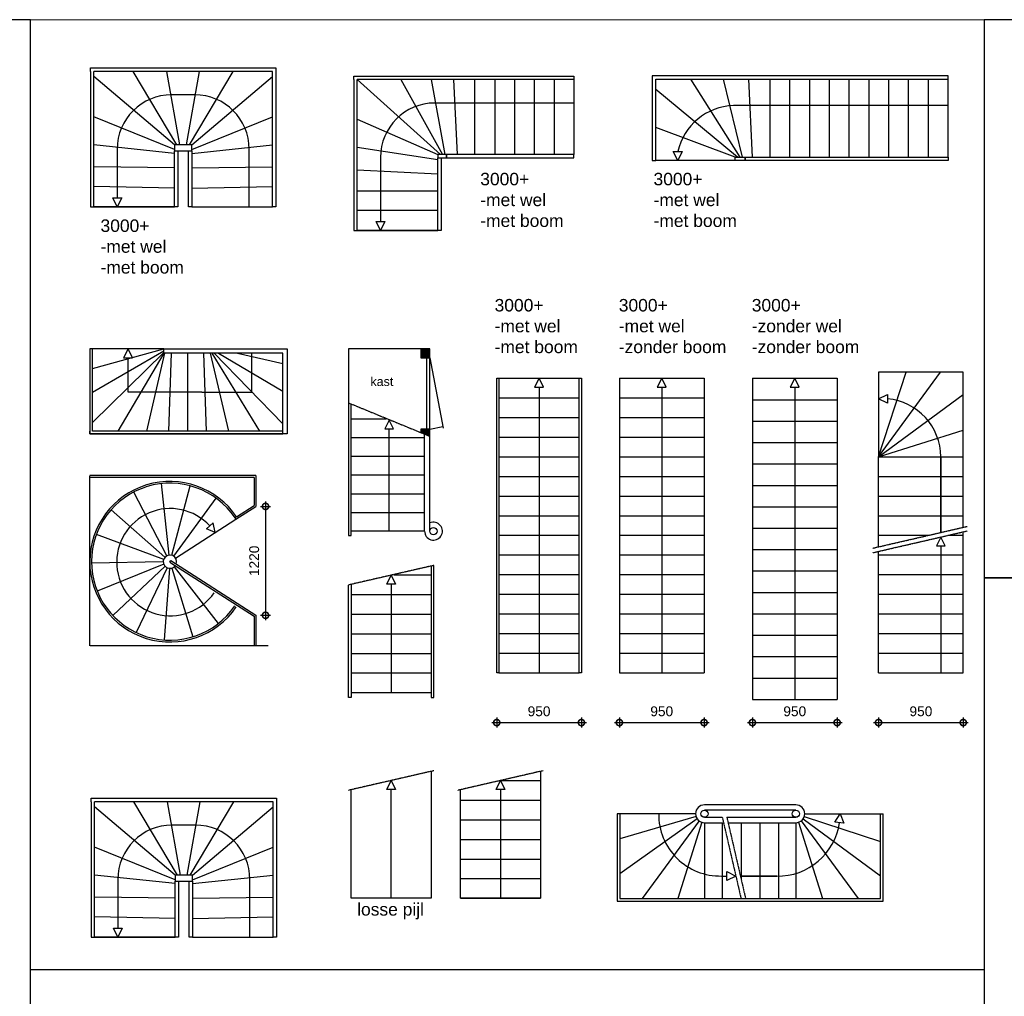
# Model space of a CAD drawing. Header units: millimetres. Extents: x 0 to 10560344, y -63228 to 177747.
# Tile 99 of 125: x 102347 to 113391, y 19347 to 30297. Entities that reach past the tile are written whole.
import ezdxf

# ---------------------------------------------------------------- set-up
doc = ezdxf.new("R2010")
doc.units = ezdxf.units.MM
doc.linetypes.add('ACAD_ISO10W100', pattern=[18, 12, -3, 0, -3])
for name, color, linetype in [('00-aanzicht algemeen', 11, 'Continuous'), ('00-aanzicht algemeen dik', 1, 'Continuous'), ('00-arcering', 11, 'Continuous'), ('21-wanden - constructief', 2, 'Continuous'), ('24-trap', 7, 'Continuous'), ('Z00-tekst', 11, 'Continuous')]:
    doc.layers.add(name, color=color, linetype=linetype)
doc.layers.add('00-hulplijnen', color=2, linetype='Continuous', plot=False)
doc.layers.add('013', color=220, linetype='Continuous', lineweight=13)
doc.styles.add('01_50', font='swiss.ttf', dxfattribs={"height": 110})
doc.styles.add('02_50', font='swiss.ttf', dxfattribs={"height": 140})
doc.dimstyles.new('2_50', dxfattribs={"dimscale": 700, "dimtxt": 100, "dimasz": 0.2, "dimexe": 0.08, "dimexo": 0.08, "dimgap": 0.1, "dimtad": 1, "dimtoh": 1, "dimdec": 0, "dimzin": 0, "dimdsep": 46, "dimtxsty": '01_50', "dimblk": 'DOTSMALL', "dimcen": 0.05, "dimdle": 0.08, "dimclrd": 256, "dimclre": 256, "dimclrt": 256, "dimadec": 0, "dimazin": 0, "dimtfac": 1, "dimtdec": 0, "dimtix": 1, "dimtmove": 2, "dimatfit": 0, "dimldrblk": 'DOTSMALL', "dimfxl": 0.08, "dimfxlon": 1, "dimtolj": 1, "dimtzin": 0, "dimlwe": -1, "dimarcsym": 0})

# ---------------------------------------------------------------- blocks, each defined once
blk = doc.blocks.new('_DotSmall')
at = {"color": 0, "linetype": 'ByBlock', "const_width": 0.5}
blk.add_lwpolyline([(-0.0625, 0, 1), (0.0625, 0, 1)], format="xyb", close=True, dxfattribs=at)
blk = doc.blocks.new('*D258')
at = {"layer": '00-hulplijnen', "linetype": 'Continuous', "lineweight": -2, "transparency": 16777216}
blk.add_line((105105, 24896), (105105, 23563), dxfattribs=at)
at = {"layer": '00-hulplijnen', "transparency": 16777216}
for p, q in [((105049, 24840), (105161, 24840)), ((105049, 23619), (105161, 23619))]:
    blk.add_line(p, q, dxfattribs=at)
at = {"layer": 'Defpoints', "color": 0, "linetype": 'Continuous', "transparency": 16777216}
for p in [(104464, 24840), (104464, 23619), (105105, 23619)]:
    blk.add_point(p, dxfattribs=at)
at = {"layer": '00-hulplijnen', "linetype": 'Continuous', "lineweight": -2, "transparency": 16777216, "xscale": 140, "yscale": 140, "zscale": 140}
for p, rotation in [((105105, 24840), 90), ((105105, 23619), 270)]:
    blk.add_blockref('_DotSmall', p, dxfattribs=dict(at, rotation=rotation))
at = {"layer": '00-hulplijnen', "linetype": 'Continuous', "transparency": 16777216, "insert": (104978, 24229), "char_height": 110, "attachment_point": 5, "rotation": 90, "style": '01_50'}
blk.add_mtext('\\A1;1220', dxfattribs=at)
blk = doc.blocks.new('rechte steektrap')
at = {"layer": '00-aanzicht algemeen'}
for points in [[(30, 3350), (30, 50), (5, 50), (5, 3350), (5, 3350)], [(5, 3350), (955, 3350)], [(955, 3350), (955, 50), (930, 50), (930, 3350)], [(480, 3250), (480, 50)], [(30, 3130), (930, 3130)], [(30, 2910), (930, 2910)], [(30, 2690), (930, 2690)], [(30, 2470), (930, 2470)], [(30, 2250), (930, 2250)], [(30, 2030), (930, 2030)], [(30, 1810), (930, 1810)], [(30, 1590), (930, 1590)], [(30, 1370), (930, 1370)], [(30, 1150), (930, 1150)], [(30, 930), (930, 930)], [(30, 710), (930, 710)], [(30, 490), (930, 490)], [(30, 270), (930, 270)], [(30, 50), (930, 50)]]:
    blk.add_lwpolyline(points, dxfattribs=at)
blk.add_lwpolyline([(480, 3350), (430, 3250), (530, 3250)], close=True, dxfattribs=at)
blk = doc.blocks.new('trap doorgesneden')
at = {"layer": '00-aanzicht algemeen', "linetype": 'Continuous'}
for points in [[(930, 1473), (930, 0), (960, 0), (960, 1480)], [(30, 1267), (30, 0), (0, 0), (0, 1260)]]:
    blk.add_lwpolyline(points, dxfattribs=at)
at = {"layer": '00-aanzicht algemeen'}
blk.add_lwpolyline([(480, 1370), (530, 1270), (430, 1270)], close=True, dxfattribs=at)
for points in [[(930, 1370), (510, 1370)], [(480, 1270), (480, 50)], [(930, 1150), (30, 1150)], [(930, 930), (30, 930)], [(930, 710), (30, 710)], [(930, 490), (30, 490)], [(930, 270), (30, 270)], [(930, 50), (30, 50)]]:
    blk.add_lwpolyline(points, dxfattribs=at)
at = {"layer": '24-trap', "linetype": 'ACAD_ISO10W100', "ltscale": 0.5}
blk.add_lwpolyline([(960, 1480), (0, 1260)], dxfattribs=at)
blk = doc.blocks.new('trap boven onder kwart')
at = {"layer": '00-aanzicht algemeen', "linetype": 'Continuous'}
for p, q in [((-980, 2105), (-980, 2985)), ((-950, 2100), (-670, 2955)), ((-922, 2087), (-284, 2955)), ((-30, 86), (-30, 2955)), ((-899, 2064), (-30, 2705)), ((-885, 2035), (-30, 2305)), ((-282, 1172), (-282, 1231)), ((-950, 886), (-699, 30)), ((-922, 899), (-308, 30)), ((-899, 922), (-30, 281)), ((-885, 951), (-30, 681)), ((-980, 881), (-980, 0))]:
    blk.add_line(p, q, dxfattribs=at)
at = {"layer": '00-aanzicht algemeen'}
for p, q in [((-282, 1383), (-282, 1791)), ((-282, 1791), (-282, 1383))]:
    blk.add_line(p, q, dxfattribs=at)
at = {"layer": '00-aanzicht algemeen', "linetype": 'Continuous'}
for points in [[(-980, 0), (0, 0), (0, 2985), (-980, 2985)], [(-980, 30), (-30, 30), (-30, 2955), (-980, 2955)], [(-940, 1231), (-940, 2005)], [(-880, 1245), (-880, 2005)], [(-880, 2005), (-30, 2005)], [(-880, 1810), (-30, 1810)], [(-880, 1600), (-30, 1600)], [(-880, 1390), (-252, 1390)], [(-880, 1180), (-30, 1180)], [(-880, 981), (-30, 981)]]:
    blk.add_lwpolyline(points, dxfattribs=at)
for points in [[(-980, 2501), (-876, 2543), (-884, 2444)], [(-282, 1331), (-232, 1231), (-332, 1231)]]:
    blk.add_lwpolyline(points, close=True, dxfattribs=at)
for centre, radius, start, end in [((-979, 1804), 698, 358.9419, 81.8396), ((-970, 1155), 688, 269.1326, 1.4194)]:
    blk.add_arc(centre, radius, start, end, dxfattribs=at)
at = {"layer": '00-aanzicht algemeen dik'}
for points in [[(-1080, 2005), (-1080, 980)], [(-940, 981), (-940, 1180)], [(-880, 981), (-880, 1193)]]:
    blk.add_lwpolyline(points, dxfattribs=at)
blk.add_lwpolyline([(-1020, 2005), (-1020, 980, 0.414214), (-1020, 980), (-1020, 980)], format="xyb", dxfattribs=at)
for centre in [(-980, 2005), (-980, 980)]:
    blk.add_circle(centre, 40, dxfattribs=at)
for centre, start, end in [((-980, 2005), 0, 180), ((-980, 980), 180, 0)]:
    blk.add_arc(centre, 100, start, end, dxfattribs=at)
at = {"layer": '24-trap', "linetype": 'ACAD_ISO10W100', "ltscale": 0.5}
for points in [[(-940, 1231), (-30, 1441)], [(-940, 1180), (-30, 1390)]]:
    blk.add_lwpolyline(points, dxfattribs=at)
blk = doc.blocks.new('trapkast')
at = {"layer": '00-arcering'}
for points in [[(815, 1995), (915, 1995), (915, 2095), (815, 2095)], [(815, 1155), (915, 1114), (915, 1195), (815, 1195)]]:
    blk.add_hatch(color=256, dxfattribs=at).paths.add_polyline_path(points)
at = {"layer": '00-aanzicht algemeen', "linetype": 'Continuous'}
blk.add_line((458, 50), (458, 1196), dxfattribs=at)
at = {"layer": '00-aanzicht algemeen'}
for points in [[(915, 1195), (915, 1995), (875, 1995), (875, 1195)], [(458, 1296), (408, 1196), (508, 1196)]]:
    blk.add_lwpolyline(points, close=True, dxfattribs=at)
for points in [[(915, 1995), (1064, 1205)], [(30, 1310), (30, 1310), (425, 1310)], [(915, 1195), (1061, 1223)], [(30, 1100), (30, 1100), (855, 1100)]]:
    blk.add_lwpolyline(points, dxfattribs=at)
at = {"layer": '00-aanzicht algemeen', "linetype": 'Continuous'}
for points in [[(0, 1489), (0, 0), (30, 0), (30, 1476)], [(30, 890), (30, 890), (855, 890)], [(30, 680), (30, 680), (855, 680)], [(30, 470), (30, 470), (855, 470)], [(30, 260), (30, 260), (855, 260)], [(855, 50), (30, 50)]]:
    blk.add_lwpolyline(points, dxfattribs=at)
at = {"layer": '00-aanzicht algemeen dik'}
for points in [[(855, 50), (855, 1139)], [(915, 50), (915, 1114)]]:
    blk.add_lwpolyline(points, dxfattribs=at)
blk.add_circle((955, 50), 40, dxfattribs=at)
blk.add_arc((955, 50), 100, 180, 113.5782, dxfattribs=at)
at = {"layer": '00-hulplijnen'}
blk.add_lwpolyline([(915, 2095), (0, 2095), (0, 1489)], dxfattribs=at)
at = {"layer": '21-wanden - constructief'}
for points in [[(815, 1995), (915, 1995), (915, 2095), (815, 2095)], [(815, 1155), (915, 1114), (915, 1195), (815, 1195)]]:
    blk.add_lwpolyline(points, close=True, dxfattribs=at)
at = {"layer": '24-trap', "linetype": 'ACAD_ISO10W100', "ltscale": 0.5}
blk.add_line((0, 1489), (915, 1114), dxfattribs=at)
at = {"layer": 'Z00-tekst', "insert": (248, 1778), "char_height": 100, "width": 3103.13, "attachment_point": 1, "style": '01_50'}
blk.add_mtext('kast', dxfattribs=at)
blk = doc.blocks.new('trap onder boven kwart strak')
at = {"layer": '00-aanzicht algemeen', "linetype": 'Continuous'}
blk.add_lwpolyline([(0, 955), (0, 0), (2165, 0), (2165, 30), (30, 30), (30, 955)], close=True, dxfattribs=at)
at = {"layer": '00-aanzicht algemeen'}
for points in [[(30, 735), (830, 955)], [(830, 955), (30, 955)], [(30, 468), (830, 930)], [(30, 130), (830, 915)], [(830, 905), (315, 30)], [(840, 905), (635, 30)], [(915, 905), (885, 30)], [(1095, 905), (1095, 905), (1095, 30)], [(1259, 468), (1820, 468), (1820, 905)], [(1275, 905), (1305, 30)], [(1350, 905), (1555, 30)], [(1370, 905), (1905, 30)], [(1395, 905), (2165, 112)], [(1446, 905), (2165, 478)], [(1657, 905), (1657, 905), (2165, 788)], [(1259, 468), (430, 468), (430, 855)], [(2165, 0), (0, 0), (0, 30)]]:
    blk.add_lwpolyline(points, dxfattribs=at)
blk.add_lwpolyline([(430, 955), (380, 855), (480, 855)], close=True, dxfattribs=at)
at = {"layer": '00-aanzicht algemeen dik'}
blk.add_lwpolyline([(2165, 0), (2165, 905), (830, 905), (830, 955), (2165, 955), (2215, 955), (2215, 0), (2165, 0)], dxfattribs=at)
blk = doc.blocks.new('spiltrap')
at = {"layer": '00-aanzicht algemeen', "ltscale": 10}
for points in [[(-35, 67), (-406, 781)], [(-8, 75), (-96, 875)], [(19, 72), (226, 850)], [(44, 61), (518, 711)], [(-56, 50), (-660, 582)], [(63, 41), (740, 476)], [(484, 434), (408, 370)], [(508, 327), (408, 370)], [(508, 327), (484, 434)], [(-70, 26), (-826, 304)], [(-75, -1), (-880, -15)], [(-69, -28), (-815, -332)], [(-55, -51), (-640, -604)], [(-32, -68), (-379, -794)], [(-6, -75), (-66, -877)], [(22, -72), (255, -842)], [(46, -59), (542, -693)]]:
    blk.add_lwpolyline(points, dxfattribs=at)
for centre, radius, start, end in [((0, 0), 900, 34.0108, 325.7248), ((0, 0), 880, 34.0191, 325.7025), ((3, -5), 601, 42.6066, 325.1856), ((0, 0), 75, 339.4623, 324.0898)]:
    blk.add_arc(centre, radius, start, end, dxfattribs=at)
at = {"layer": '00-aanzicht algemeen dik', "ltscale": 10}
for points in [[(964, 965), (-900, 965)], [(944, 945), (-900, 945)], [(944, 945), (944, 631)], [(964, 965), (964, 620)], [(740, 476), (964, 620)], [(746, 503), (944, 631)], [(746, 503), (729, 492)], [(729, 492), (740, 476)], [(0, -5), (11, 12)], [(11, 12), (964, -601)], [(0, -5), (944, -612)], [(944, -612), (944, -945)], [(964, -601), (964, -945)]]:
    blk.add_lwpolyline(points, dxfattribs=at)
blk = doc.blocks.new('trap 180 graden')
at = {"layer": '00-aanzicht algemeen'}
for p, q in [((1170, -300), (910, -300)), ((300, -910), (300, -1456)), ((1780, -1556), (1780, -910))]:
    blk.add_line(p, q, dxfattribs=at)
for points in [[(0, -38), (0, 0), (2080, 0), (2080, -38)], [(0, -38), (0, -1556), (38, -1556), (38, -38)], [(2042, -38), (2042, -38), (38, -38)], [(942, -863), (38, -94)], [(970, -863), (478, -38)], [(1004, -863), (858, -38)], [(1076, -863), (1222, -38)], [(1110, -863), (1602, -38)], [(1138, -863), (2042, -94)], [(2080, -38), (2080, -1556), (2042, -1556), (2042, -38)], [(942, -913), (38, -548)], [(1138, -913), (2042, -548)], [(942, -957), (38, -862)], [(1138, -957), (2042, -862)], [(942, -1121), (38, -1108)], [(1138, -1121), (2042, -1108)], [(942, -1349), (38, -1328)], [(1138, -1349), (2042, -1328)], [(1138, -1556), (2042, -1556)]]:
    blk.add_lwpolyline(points, dxfattribs=at)
for points in [[(942, -930), (1138, -930), (1138, -863), (942, -863)], [(980, -1556), (942, -1556), (942, -930), (980, -930)], [(1100, -930), (1138, -930), (1138, -1556), (1100, -1556)], [(38, -1556), (942, -1556), (942, -1556), (38, -1556)]]:
    blk.add_lwpolyline(points, close=True, dxfattribs=at)
at = {"layer": '00-aanzicht algemeen', "linetype": 'Continuous'}
blk.add_lwpolyline([(300, -1456), (300, -1456), (350, -1456), (300, -1556), (250, -1456), (300, -1456)], dxfattribs=at)
at = {"layer": '00-aanzicht algemeen'}
for centre, start, end in [((910, -910), 90, 180), ((1170, -910), 0, 90)]:
    blk.add_arc(centre, 610, start, end, dxfattribs=at)
blk = doc.blocks.new('trap zonder trapboom - onder')
at = {"layer": '00-aanzicht algemeen', "linetype": 'Continuous'}
for points in [[(0, 1423), (0, 0), (-900, 0), (-900, 1217)], [(-450, 1320), (0, 1320)], [(-900, 1100), (0, 1100)], [(-900, 880), (0, 880)], [(-900, 660), (0, 660)], [(-900, 440), (0, 440)], [(-900, 220), (0, 220)], [(-900, 0), (0, 0)]]:
    blk.add_lwpolyline(points, dxfattribs=at)
at = {"layer": '00-aanzicht algemeen'}
blk.add_lwpolyline([(-450, 1320), (-400, 1220), (-500, 1220)], close=True, dxfattribs=at)
blk.add_lwpolyline([(-450, 1220), (-450, 0)], dxfattribs=at)
at = {"layer": '24-trap', "linetype": 'ACAD_ISO10W100', "ltscale": 0.5}
blk.add_lwpolyline([(30, 1430), (-930, 1210)], dxfattribs=at)
blk = doc.blocks.new('trap zonder boom - volledig')
at = {"layer": '00-aanzicht algemeen'}
for points in [[(-900, 3300), (50, 3300)], [(-425, 3200), (-425, 0)], [(-900, 3080), (50, 3080)], [(-900, 2860), (50, 2860)], [(-900, 2640), (50, 2640)], [(-900, 2420), (50, 2420)], [(-900, 2200), (50, 2200)], [(-900, 1980), (50, 1980)], [(-900, 1760), (50, 1760)], [(-900, 1540), (50, 1540)], [(-900, 1320), (50, 1320)], [(-900, 1100), (50, 1100)], [(-900, 880), (50, 880)], [(-900, 660), (50, 660)], [(-900, 440), (50, 440)], [(-900, 220), (50, 220)], [(-900, 0), (50, 0)]]:
    blk.add_lwpolyline(points, dxfattribs=at)
at = {"layer": '00-aanzicht algemeen', "linetype": 'Continuous'}
for points in [[(-900, 3300), (-900, 0)], [(50, 3300), (50, 0)]]:
    blk.add_lwpolyline(points, dxfattribs=at)
at = {"layer": '00-aanzicht algemeen'}
blk.add_lwpolyline([(-425, 3300), (-475, 3200), (-375, 3200)], close=True, dxfattribs=at)
blk = doc.blocks.new('trap zonder boom - met bovenkwart')
at = {"layer": '00-aanzicht algemeen', "linetype": 'Continuous'}
for p, q in [((-950, 2420), (-254, 3370)), ((-950, 2420), (-640, 3370)), ((0, 1630), (0, 3370)), ((-950, 2420), (0, 3120)), ((-950, 2420), (0, 2720)), ((0, 501), (0, 1579))]:
    blk.add_line(p, q, dxfattribs=at)
at = {"layer": '00-aanzicht algemeen'}
for p, q in [((-252, 1572), (-252, 2420)), ((-252, 2420), (-252, 1572)), ((-252, 1421), (-252, 0))]:
    blk.add_line(p, q, dxfattribs=at)
at = {"layer": '00-aanzicht algemeen', "linetype": 'Continuous'}
for points in [[(0, 1630), (0, 3370), (-950, 3370)], [(-950, 3370), (-950, 2420)], [(-950, 2420), (0, 2420)], [(-950, 1411), (-950, 2420)], [(-950, 2200), (0, 2200)], [(-950, 1980), (0, 1980)], [(-950, 1760), (0, 1760)], [(0, 0), (0, 0), (0, 1579)], [(-950, 1540), (-392, 1540)], [(-170, 1540), (0, 1540)], [(-950, 0), (-950, 1360)], [(-950, 1320), (0, 1320)], [(-950, 1100), (0, 1100)], [(-950, 880), (0, 880)], [(-950, 660), (0, 660)], [(-950, 440), (0, 440)], [(-950, 220), (0, 220)], [(-950, 0), (0, 0)]]:
    blk.add_lwpolyline(points, dxfattribs=at)
blk.add_lwpolyline([(-950, 3070), (-850, 3120), (-850, 3020)], close=True, dxfattribs=at)
at = {"layer": '00-aanzicht algemeen'}
blk.add_lwpolyline([(-252, 1521), (-302, 1421), (-202, 1421)], close=True, dxfattribs=at)
at = {"layer": '00-aanzicht algemeen', "linetype": 'Continuous'}
blk.add_arc((-908, 2416), 656, 0.3159, 84.9517, dxfattribs=at)
at = {"layer": '24-trap', "linetype": 'ACAD_ISO10W100', "ltscale": 0.5}
for points in [[(-1016, 1396), (43, 1640)], [(-1016, 1345), (43, 1589)]]:
    blk.add_lwpolyline(points, dxfattribs=at)
blk = doc.blocks.new('trap zonder wel en boom')
at = {"layer": '00-aanzicht algemeen'}
for points in [[(-900, 3600), (50, 3600)], [(-425, 3500), (-425, 0)], [(-900, 3360), (50, 3360)], [(-900, 3120), (50, 3120)], [(-900, 2880), (50, 2880)], [(-900, 2640), (50, 2640)], [(-900, 2400), (50, 2400)], [(-900, 2160), (50, 2160)], [(-900, 1920), (50, 1920)], [(-900, 1680), (50, 1680)], [(-900, 1440), (50, 1440)], [(-900, 1200), (50, 1200)], [(-900, 960), (50, 960)], [(-900, 720), (50, 720)], [(-900, 480), (50, 480)], [(-900, 240), (50, 240)], [(-900, 0), (50, 0)]]:
    blk.add_lwpolyline(points, dxfattribs=at)
at = {"layer": '00-aanzicht algemeen', "linetype": 'Continuous'}
for points in [[(-900, 3600), (-900, 0)], [(50, 3600), (50, 0)]]:
    blk.add_lwpolyline(points, dxfattribs=at)
at = {"layer": '00-aanzicht algemeen'}
blk.add_lwpolyline([(-425, 3600), (-475, 3500), (-375, 3500)], close=True, dxfattribs=at)
blk = doc.blocks.new('*D253')
at = {"layer": '00-hulplijnen', "transparency": 16777216}
for p, q in [((107698, 22472), (107698, 22360)), ((108648, 22472), (108648, 22360))]:
    blk.add_line(p, q, dxfattribs=at)
at = {"layer": '00-hulplijnen', "lineweight": -2, "transparency": 16777216}
blk.add_line((107642, 22416), (108704, 22416), dxfattribs=at)
at = {"layer": 'Defpoints', "color": 0, "transparency": 16777216}
for p in [(107698, 22976), (108648, 22976), (108648, 22416)]:
    blk.add_point(p, dxfattribs=at)
at = {"layer": '00-hulplijnen', "lineweight": -2, "transparency": 16777216, "xscale": 140, "yscale": 140, "zscale": 140, "rotation": 180}
blk.add_blockref('_DotSmall', (107698, 22416), dxfattribs=at)
at = {"layer": '00-hulplijnen', "lineweight": -2, "transparency": 16777216, "xscale": 140, "yscale": 140, "zscale": 140}
blk.add_blockref('_DotSmall', (108648, 22416), dxfattribs=at)
at = {"layer": '00-hulplijnen', "transparency": 16777216, "insert": (108173, 22542), "char_height": 110, "attachment_point": 5, "style": '01_50'}
blk.add_mtext('\\A1;950', dxfattribs=at)
blk = doc.blocks.new('*D254')
at = {"layer": '00-hulplijnen', "transparency": 16777216}
for p, q in [((109074, 22472), (109074, 22360)), ((110024, 22472), (110024, 22360))]:
    blk.add_line(p, q, dxfattribs=at)
at = {"layer": '00-hulplijnen', "lineweight": -2, "transparency": 16777216}
blk.add_line((109018, 22416), (110080, 22416), dxfattribs=at)
at = {"layer": 'Defpoints', "color": 0, "transparency": 16777216}
for p in [(109074, 22976), (110024, 22976), (110024, 22416)]:
    blk.add_point(p, dxfattribs=at)
at = {"layer": '00-hulplijnen', "lineweight": -2, "transparency": 16777216, "xscale": 140, "yscale": 140, "zscale": 140, "rotation": 180}
blk.add_blockref('_DotSmall', (109074, 22416), dxfattribs=at)
at = {"layer": '00-hulplijnen', "lineweight": -2, "transparency": 16777216, "xscale": 140, "yscale": 140, "zscale": 140}
blk.add_blockref('_DotSmall', (110024, 22416), dxfattribs=at)
at = {"layer": '00-hulplijnen', "transparency": 16777216, "insert": (109549, 22542), "char_height": 110, "attachment_point": 5, "style": '01_50'}
blk.add_mtext('\\A1;950', dxfattribs=at)
blk = doc.blocks.new('*D255')
at = {"layer": '00-hulplijnen', "transparency": 16777216}
for p, q in [((110566, 22472), (110566, 22360)), ((111516, 22472), (111516, 22360))]:
    blk.add_line(p, q, dxfattribs=at)
at = {"layer": '00-hulplijnen', "lineweight": -2, "transparency": 16777216}
blk.add_line((110510, 22416), (111572, 22416), dxfattribs=at)
at = {"layer": 'Defpoints', "color": 0, "transparency": 16777216}
for p in [(110566, 22676), (111516, 22676), (111516, 22416)]:
    blk.add_point(p, dxfattribs=at)
at = {"layer": '00-hulplijnen', "lineweight": -2, "transparency": 16777216, "xscale": 140, "yscale": 140, "zscale": 140, "rotation": 180}
blk.add_blockref('_DotSmall', (110566, 22416), dxfattribs=at)
at = {"layer": '00-hulplijnen', "lineweight": -2, "transparency": 16777216, "xscale": 140, "yscale": 140, "zscale": 140}
blk.add_blockref('_DotSmall', (111516, 22416), dxfattribs=at)
at = {"layer": '00-hulplijnen', "transparency": 16777216, "insert": (111041, 22542), "char_height": 110, "attachment_point": 5, "style": '01_50'}
blk.add_mtext('\\A1;950', dxfattribs=at)
blk = doc.blocks.new('*D256')
at = {"layer": '00-hulplijnen', "transparency": 16777216}
for p, q in [((111981, 22472), (111981, 22360)), ((112931, 22472), (112931, 22360))]:
    blk.add_line(p, q, dxfattribs=at)
at = {"layer": '00-hulplijnen', "lineweight": -2, "transparency": 16777216}
blk.add_line((111925, 22416), (112987, 22416), dxfattribs=at)
at = {"layer": 'Defpoints', "color": 0, "transparency": 16777216}
for p in [(111981, 22976), (112931, 22976), (112931, 22416)]:
    blk.add_point(p, dxfattribs=at)
at = {"layer": '00-hulplijnen', "lineweight": -2, "transparency": 16777216, "xscale": 140, "yscale": 140, "zscale": 140, "rotation": 180}
blk.add_blockref('_DotSmall', (111981, 22416), dxfattribs=at)
at = {"layer": '00-hulplijnen', "lineweight": -2, "transparency": 16777216, "xscale": 140, "yscale": 140, "zscale": 140}
blk.add_blockref('_DotSmall', (112931, 22416), dxfattribs=at)
at = {"layer": '00-hulplijnen', "transparency": 16777216, "insert": (112456, 22542), "char_height": 110, "attachment_point": 5, "style": '01_50'}
blk.add_mtext('\\A1;950', dxfattribs=at)
blk = doc.blocks.new('trap met middenkwart')
at = {"layer": '00-aanzicht algemeen'}
for p, q in [((2469, -300), (910, -300)), ((300, -910), (300, -1628))]:
    blk.add_line(p, q, dxfattribs=at)
for points in [[(0, -38), (0, 0), (2469, 0), (2469, -38), (38, -38), (38, -38)], [(0, -38), (0, -1728), (38, -1728), (38, -38)], [(38, -38), (974, -877)], [(529, -38), (996, -877)], [(867, -38), (1020, -877)], [(1165, -877), (1124, -38)], [(1359, -877), (1359, -38)], [(1581, -38), (1581, -877)], [(1803, -38), (1803, -877)], [(2025, -38), (2025, -877)], [(2247, -38), (2247, -877)], [(2469, -38), (2469, -877)], [(38, -482), (942, -877)], [(942, -938), (38, -799)], [(38, -1050), (942, -1092)], [(38, -1284), (942, -1284)], [(942, -1506), (38, -1506)]]:
    blk.add_lwpolyline(points, dxfattribs=at)
for points in [[(942, -916), (1039, -916), (1039, -877), (942, -877)], [(1039, -916), (2469, -916), (2469, -877), (1039, -877)], [(980, -1728), (942, -1728), (942, -916), (980, -916)], [(38, -1728), (942, -1728), (942, -1728), (38, -1728)]]:
    blk.add_lwpolyline(points, close=True, dxfattribs=at)
at = {"layer": '00-aanzicht algemeen', "linetype": 'Continuous'}
blk.add_lwpolyline([(300, -1628), (300, -1628), (350, -1628), (300, -1728), (250, -1628), (300, -1628)], dxfattribs=at)
at = {"layer": '00-aanzicht algemeen'}
blk.add_arc((910, -910), 610, 90, 180, dxfattribs=at)
blk = doc.blocks.new('trap met bovenkwart')
at = {"layer": '00-aanzicht algemeen'}
for p, q in [((984, -912), (432, -38)), ((1012, -912), (800, -38)), ((1123, -912), (1083, -38)), ((1321, -912), (1321, -38)), ((1543, -912), (1543, -38)), ((1765, -912), (1765, -38)), ((1987, -912), (1987, -38)), ((2209, -912), (2209, -38)), ((2431, -912), (2431, -38)), ((2653, -912), (2653, -38)), ((2875, -912), (2875, -38)), ((3097, -912), (3097, -38)), ((3319, -912), (3319, -38)), ((957, -912), (38, -155)), ((3319, -334), (910, -334)), ((928, -912), (38, -581)), ((928, -950), (38, -950))]:
    blk.add_line(p, q, dxfattribs=at)
for points in [[(38, -38), (38, -38), (3319, -38), (3319, 0), (0, 0), (0, -38)], [(0, -38), (0, -950), (38, -950), (38, -38)]]:
    blk.add_lwpolyline(points, dxfattribs=at)
at = {"layer": '00-aanzicht algemeen', "linetype": 'Continuous'}
blk.add_lwpolyline([(285, -850), (285, -850), (335, -850), (285, -950), (235, -850), (285, -850)], dxfattribs=at)
at = {"layer": '00-aanzicht algemeen'}
for points in [[(928, -912), (1042, -912), (1042, -950), (928, -950)], [(1042, -912), (3319, -912), (3319, -950), (1042, -950)]]:
    blk.add_lwpolyline(points, close=True, dxfattribs=at)
blk.add_arc((932, -998), 664, 91.88, 167.1401, dxfattribs=at)

msp = doc.modelspace()

# ---------------------------------------------------------------- linework, layer by layer
at = {"layer": '00-aanzicht algemeen', "linetype": 'Continuous'}
for points in [[(106963.6, 21869.4), (106963.6, 20446.3), (106063.6, 20446.3), (106063.6, 21663.2)], [(106513.6, 20446.3), (106513.6, 21665.8), (106463.6, 21665.8), (106513.6, 21765.8), (106563.6, 21665.8), (106513.6, 21665.8)]]:
    msp.add_lwpolyline(points, dxfattribs=at)
at = {"layer": '00-hulplijnen'}
for points in [[(102467.1, 30296.6), (96106.2, 30296.6), (96106.2, 78.1), (102467.1, 78.1)], [(113166.3, 24039.3), (124435.7, 24039.3), (124435.7, 30296.6), (113166.3, 30296.6)], [(113166.3, 19027.5), (124435.7, 19027.5), (124435.7, 24039.3), (113166.3, 24039.3)]]:
    msp.add_lwpolyline(points, close=True, dxfattribs=at)
msp.add_lwpolyline([(113166.3, 19645.4), (102467.1, 19645.4)], dxfattribs=at)
at = {"layer": '013'}
msp.add_lwpolyline([(113166.3, 30296.6), (102467.1, 30296.6), (102467.1, 78.1), (113166.3, 78.1)], close=True, dxfattribs=at)
at = {"layer": '24-trap', "linetype": 'ACAD_ISO10W100', "ltscale": 0.5}
for points in [[(105135.7, 23274.9), (103133, 23274.9), (103133, 25184.9)], [(106993.6, 21876.3), (106033.6, 21656.3)]]:
    msp.add_lwpolyline(points, dxfattribs=at)

# ---------------------------------------------------------------- block references
at = {"layer": '00-aanzicht algemeen'}
for name, p in [('trap 180 graden', (103141.1, 29755.1)), ('trap met middenkwart', (106094.2, 29662.3)), ('trap met bovenkwart', (109443.4, 29667.9)), ('trap zonder wel en boom', (111465.6, 22675.7))]:
    msp.add_blockref(name, p, dxfattribs=at)
at = {"layer": '00-aanzicht algemeen', "linetype": 'Continuous'}
for name, p in [('trap onder boven kwart strak', (103133, 25652.2)), ('trapkast', (106033.6, 24512.2)), ('trap zonder boom - met bovenkwart', (112931.3, 22975.7)), ('rechte steektrap', (107692.7, 22925.7)), ('trap zonder boom - volledig', (109974.1, 22975.7)), ('spiltrap', (104033, 24219.9)), ('trap doorgesneden', (106033.6, 22698.3)), ('trap zonder trapboom - onder', (108190.6, 20446.3)), ('trap 180 graden', (103148.2, 21567.2))]:
    msp.add_blockref(name, p, dxfattribs=at)
at = {"layer": '00-aanzicht algemeen', "linetype": 'Continuous', "rotation": 270}
msp.add_blockref('trap boven onder kwart', (109048.2, 20413.8), dxfattribs=at)

# ---------------------------------------------------------------- texts
at = {"layer": '00-hulplijnen', "char_height": 140, "width": 3706.629, "attachment_point": 1, "style": '02_50'}
for s, insert in [('3000+\\P-met wel\\P-met boom', (107513.3, 28579.9)), ('3000+\\P-met wel\\P-met boom', (109456.9, 28579.9)), ('3000+\\P-met wel\\P-met boom', (103253.8, 28057.1)), ('3000+\\P-met wel\\P-met boom', (107674.1, 27165.5)), ('3000+\\P-met wel\\P-zonder boom', (109067, 27165.5)), ('3000+\\P-zonder wel\\P-zonder boom', (110558.5, 27165.5)), ('losse pijl', (106132.3, 20392.1))]:
    msp.add_mtext(s, dxfattribs=dict(at, insert=insert))

# ---------------------------------------------------------------- dimensions: what is measured, and where the dimension line sits
at = {"layer": '00-hulplijnen', "linetype": 'Continuous'}
dim = msp.add_linear_dim(base=(105105, 23619), p1=(104463.9, 24839.6), p2=(104463.9, 23619), angle=270, text='1220', dimstyle='2_50', dxfattribs=at)
dim.commit()
dim.dimension.update_dxf_attribs({"geometry": '*D258', "text_midpoint": (104978.5, 24229.3)})
at = {"layer": '00-hulplijnen'}
for base, p1, p2, picture, middle in [((108647.7, 22415.6), (107697.7, 22975.7), (108647.7, 22975.7), '*D253', (108172.7, 22542.1)), ((110024.1, 22415.6), (109074.1, 22975.7), (110024.1, 22975.7), '*D254', (109549.1, 22542.1)), ((112931.3, 22415.6), (111981.3, 22975.7), (112931.3, 22975.7), '*D256', (112456.3, 22542.1)), ((111515.6, 22415.6), (110565.6, 22675.7), (111515.6, 22675.7), '*D255', (111040.6, 22542.1))]:
    dim = msp.add_linear_dim(base=base, p1=p1, p2=p2, dimstyle='2_50', dxfattribs=at)
    dim.commit()
    dim.dimension.update_dxf_attribs({"geometry": picture, "text_midpoint": middle})

doc.saveas('drawing.dxf')
